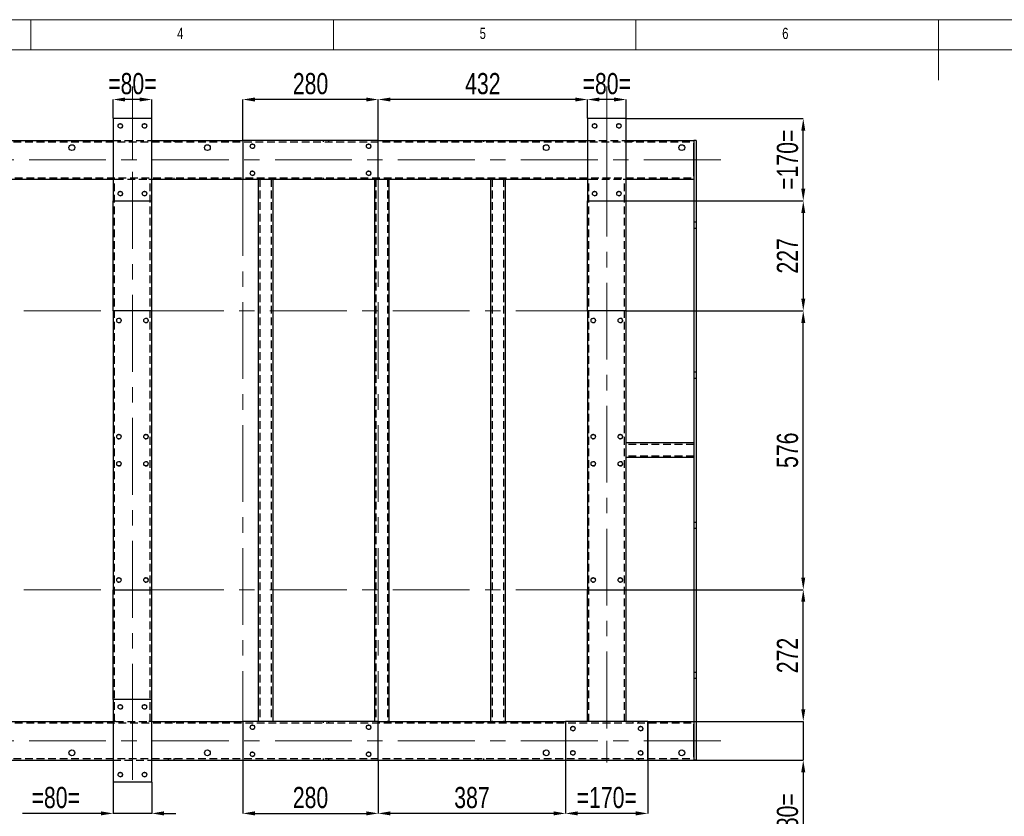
# Model space of a CAD drawing. Header units: millimetres. Extents: x 5 to 589, y 5 to 415.
# Tile 8 of 18: x 145 to 308, y 283 to 415. Entities that reach past the tile are written whole.
import ezdxf

# ---------------------------------------------------------------- set-up
doc = ezdxf.new("R2010")
doc.units = ezdxf.units.MM
doc.header["$PDSIZE"] = -1
doc.linetypes.add('CENTERX2', pattern=[20.32, 12.7, -2.54, 2.54, -2.54])
doc.linetypes.add('HIDDEN', pattern=[1.905, 1.27, -0.635])
for name, color, linetype in [('COTES', 1, 'Continuous'), ('NOTES', 6, 'Continuous'), ('TRAIT-FINS', 9, 'Continuous'), ('TRAIT-MIXTES', 3, 'CENTERX2'), ('TRAIT-TIRET', 2, 'HIDDEN')]:
    doc.layers.add(name, color=color, linetype=linetype)
doc.layers.add('TRAIT-FORT', color=4, linetype='Continuous', lineweight=25)
doc.styles.add('SLDTEXTSTYLE0', font='TXT', dxfattribs={"width": 0.75})
doc.dimstyles.new('SLDDIMSTYLE0', dxfattribs={"dimtxt": 3.5, "dimasz": 2, "dimexe": 0, "dimexo": 0.0625, "dimgap": 0.875, "dimtad": 1, "dimlfac": 12.5, "dimrnd": 1e-09, "dimzin": 12, "dimdsep": 46, "dimtxsty": 'SLDTEXTSTYLE0', "dimsah": 1, "dimcen": 0.09, "dimadec": 0, "dimazin": 3, "dimtfac": 1, "dimtofl": 0, "dimtmove": 0, "dimatfit": 3, "dimfxl": 1, "dimfrac": 2, "dimtolj": 1, "dimtzin": 12, "dimarcsym": 0})
doc.dimstyles.new('SLDDIMSTYLE1', dxfattribs={"dimtxt": 3.5, "dimasz": 2, "dimexe": 0, "dimexo": 0.0625, "dimgap": 0.875, "dimtad": 1, "dimlfac": 12.5, "dimrnd": 1e-09, "dimzin": 12, "dimdsep": 46, "dimtxsty": 'SLDTEXTSTYLE0', "dimsah": 1, "dimcen": 0.09, "dimadec": 0, "dimazin": 3, "dimtfac": 1, "dimtmove": 0, "dimatfit": 0, "dimfxl": 1, "dimfrac": 2, "dimtolj": 1, "dimtzin": 12, "dimarcsym": 0})

# ---------------------------------------------------------------- blocks, each defined once
blk = doc.blocks.new('_D_24')
at = {"layer": 'COTES', "color": 0, "lineweight": -2, "transparency": 16777216}
for p, q in [((182.01, 395.12), (182.01, 401.81)), ((202.41, 401.81), (184.01, 401.81)), ((204.41, 395.12), (204.41, 401.81))]:
    blk.add_line(p, q, dxfattribs=at)
at = {"layer": 'COTES', "color": 0, "transparency": 16777216}
for points in [[(184.01, 402.14), (184.01, 401.48), (182.01, 401.81)], [(202.41, 402.14), (202.41, 401.48), (204.41, 401.81)]]:
    blk.add_solid(points, dxfattribs=at)
at = {"layer": 'Defpoints', "color": 0, "transparency": 16777216}
for p in [(182.01, 401.81), (182.01, 395.06), (204.41, 395.06)]:
    blk.add_point(p, dxfattribs=at)
at = {"layer": 'COTES', "color": 0, "transparency": 16777216, "insert": (193.21, 406.19), "char_height": 3.5, "attachment_point": 2, "style": 'SLDTEXTSTYLE0'}
blk.add_mtext('\\A1;280', dxfattribs=at)
blk = doc.blocks.new('_D_25')
at = {"layer": 'COTES', "color": 0, "lineweight": -2, "transparency": 16777216}
for p, q in [((238.97, 398.72), (238.97, 401.81)), ((243.37, 401.81), (240.97, 401.81)), ((245.37, 398.72), (245.37, 401.81))]:
    blk.add_line(p, q, dxfattribs=at)
at = {"layer": 'COTES', "color": 0, "transparency": 16777216}
for points in [[(240.97, 402.14), (240.97, 401.48), (238.97, 401.81)], [(243.37, 402.14), (243.37, 401.48), (245.37, 401.81)]]:
    blk.add_solid(points, dxfattribs=at)
at = {"layer": 'Defpoints', "color": 0, "transparency": 16777216}
for p in [(238.97, 401.81), (238.97, 398.66), (245.37, 398.66)]:
    blk.add_point(p, dxfattribs=at)
at = {"layer": 'COTES', "color": 0, "transparency": 16777216, "insert": (242.17, 406.19), "char_height": 3.5, "attachment_point": 2, "style": 'SLDTEXTSTYLE0'}
blk.add_mtext('\\A1;=80=', dxfattribs=at)
blk = doc.blocks.new('_D_26')
at = {"layer": 'COTES', "color": 0, "lineweight": -2, "transparency": 16777216}
for p, q in [((204.41, 395.12), (204.41, 401.81)), ((236.97, 401.81), (206.41, 401.81)), ((238.97, 398.72), (238.97, 401.81))]:
    blk.add_line(p, q, dxfattribs=at)
at = {"layer": 'COTES', "color": 0, "transparency": 16777216}
for points in [[(206.41, 402.14), (206.41, 401.48), (204.41, 401.81)], [(236.97, 402.14), (236.97, 401.48), (238.97, 401.81)]]:
    blk.add_solid(points, dxfattribs=at)
at = {"layer": 'Defpoints', "color": 0, "transparency": 16777216}
for p in [(204.41, 401.81), (238.97, 398.66), (204.41, 395.06)]:
    blk.add_point(p, dxfattribs=at)
at = {"layer": 'COTES', "color": 0, "transparency": 16777216, "insert": (221.69, 406.19), "char_height": 3.5, "attachment_point": 2, "style": 'SLDTEXTSTYLE0'}
blk.add_mtext('\\A1;432', dxfattribs=at)
blk = doc.blocks.new('_D_28')
at = {"layer": 'COTES', "color": 0, "lineweight": -2, "transparency": 16777216}
for p, q in [((160.57, 398.72), (160.57, 401.81)), ((164.97, 401.81), (162.57, 401.81)), ((166.97, 398.72), (166.97, 401.81))]:
    blk.add_line(p, q, dxfattribs=at)
at = {"layer": 'COTES', "color": 0, "transparency": 16777216}
for points in [[(162.57, 402.14), (162.57, 401.48), (160.57, 401.81)], [(164.97, 402.14), (164.97, 401.48), (166.97, 401.81)]]:
    blk.add_solid(points, dxfattribs=at)
at = {"layer": 'Defpoints', "color": 0, "transparency": 16777216}
for p in [(160.57, 401.81), (160.57, 398.66), (166.97, 398.66)]:
    blk.add_point(p, dxfattribs=at)
at = {"layer": 'COTES', "color": 0, "transparency": 16777216, "insert": (163.77, 406.19), "char_height": 3.5, "attachment_point": 2, "style": 'SLDTEXTSTYLE0'}
blk.add_mtext('\\A1;=80=', dxfattribs=at)
blk = doc.blocks.new('_D_31')
at = {"layer": 'COTES', "color": 0, "lineweight": -2, "transparency": 16777216}
for p, q in [((182.01, 292.6), (182.01, 283.85)), ((204.41, 292.6), (204.41, 283.85)), ((184.01, 283.85), (202.41, 283.85))]:
    blk.add_line(p, q, dxfattribs=at)
at = {"layer": 'COTES', "color": 0, "transparency": 16777216}
for points in [[(184.01, 284.19), (184.01, 283.52), (182.01, 283.85)], [(202.41, 284.19), (202.41, 283.52), (204.41, 283.85)]]:
    blk.add_solid(points, dxfattribs=at)
at = {"layer": 'Defpoints', "color": 0, "transparency": 16777216}
for p in [(182.01, 292.66), (204.41, 292.66), (204.41, 283.85)]:
    blk.add_point(p, dxfattribs=at)
at = {"layer": 'COTES', "color": 0, "transparency": 16777216, "insert": (193.21, 288.23), "char_height": 3.5, "attachment_point": 2, "style": 'SLDTEXTSTYLE0'}
blk.add_mtext('\\A1;280', dxfattribs=at)
blk = doc.blocks.new('_D_32')
at = {"layer": 'COTES', "color": 0, "lineweight": -2, "transparency": 16777216}
for p, q in [((160.57, 289), (160.57, 283.85)), ((166.97, 289), (166.97, 283.85)), ((158.57, 283.85), (145.63, 283.85)), ((166.97, 283.85), (160.57, 283.85)), ((168.97, 283.85), (170.97, 283.85))]:
    blk.add_line(p, q, dxfattribs=at)
at = {"layer": 'COTES', "color": 0, "transparency": 16777216}
for points in [[(158.57, 284.19), (158.57, 283.52), (160.57, 283.85)], [(168.97, 284.19), (168.97, 283.52), (166.97, 283.85)]]:
    blk.add_solid(points, dxfattribs=at)
at = {"layer": 'Defpoints', "color": 0, "transparency": 16777216}
for p in [(160.57, 289.06), (166.97, 289.06), (166.97, 283.85)]:
    blk.add_point(p, dxfattribs=at)
at = {"layer": 'COTES', "color": 0, "transparency": 16777216, "insert": (151.1, 288.23), "char_height": 3.5, "attachment_point": 2, "style": 'SLDTEXTSTYLE0'}
blk.add_mtext('\\A1;=80=', dxfattribs=at)
blk = doc.blocks.new('_D_33')
at = {"layer": 'COTES', "color": 0, "lineweight": -2, "transparency": 16777216}
for p, q in [((235.37, 299), (235.37, 283.85)), ((248.97, 299), (248.97, 283.85)), ((246.97, 283.85), (237.37, 283.85))]:
    blk.add_line(p, q, dxfattribs=at)
at = {"layer": 'COTES', "color": 0, "transparency": 16777216}
for points in [[(237.37, 284.19), (237.37, 283.52), (235.37, 283.85)], [(246.97, 284.19), (246.97, 283.52), (248.97, 283.85)]]:
    blk.add_solid(points, dxfattribs=at)
at = {"layer": 'Defpoints', "color": 0, "transparency": 16777216}
for p in [(235.37, 299.06), (248.97, 299.06), (235.37, 283.85)]:
    blk.add_point(p, dxfattribs=at)
at = {"layer": 'COTES', "color": 0, "transparency": 16777216, "insert": (242.17, 288.23), "char_height": 3.5, "attachment_point": 2, "style": 'SLDTEXTSTYLE0'}
blk.add_mtext('\\A1;=170=', dxfattribs=at)
blk = doc.blocks.new('_D_34')
at = {"layer": 'COTES', "color": 0, "lineweight": -2, "transparency": 16777216}
for p, q in [((204.41, 292.6), (204.41, 283.85)), ((235.37, 292.6), (235.37, 283.85)), ((233.37, 283.85), (206.41, 283.85))]:
    blk.add_line(p, q, dxfattribs=at)
at = {"layer": 'COTES', "color": 0, "transparency": 16777216}
for points in [[(206.41, 284.19), (206.41, 283.52), (204.41, 283.85)], [(233.37, 284.19), (233.37, 283.52), (235.37, 283.85)]]:
    blk.add_solid(points, dxfattribs=at)
at = {"layer": 'Defpoints', "color": 0, "transparency": 16777216}
for p in [(204.41, 292.66), (235.37, 292.66), (204.41, 283.85)]:
    blk.add_point(p, dxfattribs=at)
at = {"layer": 'COTES', "color": 0, "transparency": 16777216, "insert": (219.89, 288.23), "char_height": 3.5, "attachment_point": 2, "style": 'SLDTEXTSTYLE0'}
blk.add_mtext('\\A1;387', dxfattribs=at)
blk = doc.blocks.new('_D_36')
at = {"layer": 'COTES', "color": 0, "lineweight": -2, "transparency": 16777216}
for p, q in [((245.43, 398.66), (274.65, 398.66)), ((274.65, 387.06), (274.65, 396.66)), ((245.43, 385.06), (274.65, 385.06))]:
    blk.add_line(p, q, dxfattribs=at)
at = {"layer": 'COTES', "color": 0, "transparency": 16777216}
for points in [[(274.32, 396.66), (274.98, 396.66), (274.65, 398.66)], [(274.32, 387.06), (274.98, 387.06), (274.65, 385.06)]]:
    blk.add_solid(points, dxfattribs=at)
at = {"layer": 'Defpoints', "color": 0, "transparency": 16777216}
for p in [(245.37, 398.66), (274.65, 398.66), (245.37, 385.06)]:
    blk.add_point(p, dxfattribs=at)
at = {"layer": 'COTES', "color": 0, "transparency": 16777216, "insert": (270.28, 391.86), "char_height": 3.5, "attachment_point": 2, "rotation": 90, "style": 'SLDTEXTSTYLE0'}
blk.add_mtext('\\A1;=170=', dxfattribs=at)
blk = doc.blocks.new('_D_37')
at = {"layer": 'COTES', "color": 0, "lineweight": -2, "transparency": 16777216}
for p, q in [((245.43, 366.9), (274.65, 366.9)), ((274.65, 322.82), (274.65, 364.9)), ((245.43, 320.82), (274.65, 320.82))]:
    blk.add_line(p, q, dxfattribs=at)
at = {"layer": 'COTES', "color": 0, "transparency": 16777216}
for points in [[(274.32, 364.9), (274.98, 364.9), (274.65, 366.9)], [(274.32, 322.82), (274.98, 322.82), (274.65, 320.82)]]:
    blk.add_solid(points, dxfattribs=at)
at = {"layer": 'Defpoints', "color": 0, "transparency": 16777216}
for p in [(245.37, 366.9), (274.65, 366.9), (245.37, 320.82)]:
    blk.add_point(p, dxfattribs=at)
at = {"layer": 'COTES', "color": 0, "transparency": 16777216, "insert": (270.28, 343.86), "char_height": 3.5, "attachment_point": 2, "rotation": 90, "style": 'SLDTEXTSTYLE0'}
blk.add_mtext('\\A1;576', dxfattribs=at)
blk = doc.blocks.new('_D_38')
at = {"layer": 'COTES', "color": 0, "lineweight": -2, "transparency": 16777216}
for p, q in [((274.65, 301.06), (274.65, 303.06)), ((249.03, 299.06), (274.65, 299.06)), ((274.65, 299.06), (274.65, 292.66)), ((249.03, 292.66), (274.65, 292.66)), ((274.65, 290.66), (274.65, 277.72))]:
    blk.add_line(p, q, dxfattribs=at)
at = {"layer": 'COTES', "color": 0, "transparency": 16777216}
for points in [[(274.32, 301.06), (274.98, 301.06), (274.65, 299.06)], [(274.32, 290.66), (274.98, 290.66), (274.65, 292.66)]]:
    blk.add_solid(points, dxfattribs=at)
at = {"layer": 'Defpoints', "color": 0, "transparency": 16777216}
for p in [(248.97, 299.06), (274.65, 299.06), (248.97, 292.66)]:
    blk.add_point(p, dxfattribs=at)
at = {"layer": 'COTES', "color": 0, "transparency": 16777216, "insert": (270.28, 283.19), "char_height": 3.5, "attachment_point": 2, "rotation": 90, "style": 'SLDTEXTSTYLE0'}
blk.add_mtext('\\A1;=80=', dxfattribs=at)
blk = doc.blocks.new('_D_39')
at = {"layer": 'COTES', "color": 0, "lineweight": -2, "transparency": 16777216}
for p, q in [((245.43, 320.82), (274.65, 320.82)), ((274.65, 301.06), (274.65, 318.82)), ((249.03, 299.06), (274.65, 299.06))]:
    blk.add_line(p, q, dxfattribs=at)
at = {"layer": 'COTES', "color": 0, "transparency": 16777216}
for points in [[(274.32, 318.82), (274.98, 318.82), (274.65, 320.82)], [(274.32, 301.06), (274.98, 301.06), (274.65, 299.06)]]:
    blk.add_solid(points, dxfattribs=at)
at = {"layer": 'Defpoints', "color": 0, "transparency": 16777216}
for p in [(245.37, 320.82), (274.65, 320.82), (248.97, 299.06)]:
    blk.add_point(p, dxfattribs=at)
at = {"layer": 'COTES', "color": 0, "transparency": 16777216, "insert": (270.28, 309.94), "char_height": 3.5, "attachment_point": 2, "rotation": 90, "style": 'SLDTEXTSTYLE0'}
blk.add_mtext('\\A1;272', dxfattribs=at)
blk = doc.blocks.new('_D_40')
at = {"layer": 'COTES', "color": 0, "lineweight": -2, "transparency": 16777216}
for p, q in [((245.43, 385.06), (274.65, 385.06)), ((274.65, 383.06), (274.65, 368.9)), ((245.43, 366.9), (274.65, 366.9))]:
    blk.add_line(p, q, dxfattribs=at)
at = {"layer": 'COTES', "color": 0, "transparency": 16777216}
for points in [[(274.32, 383.06), (274.98, 383.06), (274.65, 385.06)], [(274.32, 368.9), (274.98, 368.9), (274.65, 366.9)]]:
    blk.add_solid(points, dxfattribs=at)
at = {"layer": 'Defpoints', "color": 0, "transparency": 16777216}
for p in [(245.37, 385.06), (245.37, 366.9), (274.65, 366.9)]:
    blk.add_point(p, dxfattribs=at)
at = {"layer": 'COTES', "color": 0, "transparency": 16777216, "insert": (270.28, 375.98), "char_height": 3.5, "attachment_point": 2, "rotation": 90, "style": 'SLDTEXTSTYLE0'}
blk.add_mtext('\\A1;227', dxfattribs=at)

msp = doc.modelspace()

# ---------------------------------------------------------------- linework, layer by layer
at = {"lineweight": 18}
for p, q in [((589, 415), (5, 415)), ((147, 410), (147, 415)), ((197, 415), (197, 410)), ((247, 410), (247, 415)), ((297, 415), (297, 405)), ((584, 410), (10, 410))]:
    msp.add_line(p, q, dxfattribs=at)
at = {"layer": 'TRAIT-FINS', "lineweight": 18}
for centre in [(161.77008, 397.45759), (165.77008, 397.45759), (240.17008, 397.45759), (244.17008, 397.45759), (183.61008, 394.09759), (202.81008, 394.09759), (183.61008, 389.61759), (202.81008, 389.61759), (161.77008, 386.25759), (165.77008, 386.25759), (240.17008, 386.25759), (244.17008, 386.25759), (161.53008, 365.29759), (166.01008, 365.29759), (239.93008, 365.29759), (244.41008, 365.29759), (161.53008, 346.09759), (166.01008, 346.09759), (239.93008, 346.09759), (244.41008, 346.09759), (161.53008, 341.61759), (166.01008, 341.61759), (239.93008, 341.61759), (244.41008, 341.61759), (161.53008, 322.41759), (166.01008, 322.41759), (239.93008, 322.41759), (244.41008, 322.41759), (161.77008, 301.45759), (165.77008, 301.45759), (183.61008, 298.09759), (202.81008, 298.09759), (236.57008, 297.85759), (247.77008, 297.85759), (183.61008, 293.61759), (202.81008, 293.61759), (236.57008, 293.85759), (247.77008, 293.85759), (161.77008, 290.25759), (165.77008, 290.25759)]:
    msp.add_arc(centre, 0.4, 255, 195, dxfattribs=at)
at = {"layer": 'TRAIT-FORT', "lineweight": 25}
for p, q in [((166.97007, 398.65756), (160.57008, 398.65756)), ((160.57008, 398.65756), (160.57008, 385.05755)), ((166.97007, 385.05755), (166.97007, 398.65756)), ((245.37003, 398.65756), (238.97004, 398.65756)), ((238.97004, 398.65756), (238.97004, 385.05755)), ((245.37003, 385.05755), (245.37003, 398.65756)), ((121.53001, 395.05755), (160.57008, 395.05755)), ((166.97007, 395.05755), (182.01005, 395.05755)), ((182.01005, 395.05755), (182.01005, 388.65756)), ((204.4101, 395.05755), (182.01005, 395.05755)), ((204.4101, 395.05755), (238.97004, 395.05755)), ((204.4101, 388.65756), (204.4101, 395.05755)), ((245.37003, 395.05755), (256.57014, 395.05755)), ((256.97007, 395.05755), (256.57014, 395.05755)), ((256.57014, 395.05755), (256.57014, 394.57766)), ((256.57014, 394.57766), (256.57014, 293.13754)), ((256.57014, 389.1376), (256.57014, 394.57766)), ((256.97007, 395.05755), (256.97007, 394.57766)), ((256.97007, 394.57766), (256.97007, 293.13754)), ((121.53001, 388.65756), (160.57008, 388.65756)), ((166.97007, 388.65756), (182.01005, 388.65756)), ((182.01005, 388.65756), (204.4101, 388.65756)), ((184.57002, 388.65756), (184.57002, 299.05764)), ((186.97007, 388.65756), (186.97007, 299.05764)), ((203.77015, 388.65756), (203.77015, 299.05764)), ((204.4101, 388.65756), (238.97004, 388.65756)), ((206.17005, 388.65756), (206.17005, 299.05764)), ((222.97013, 388.65756), (222.97013, 299.05764)), ((225.37003, 388.65756), (225.37003, 299.05764)), ((245.37003, 388.65756), (256.57014, 388.65756)), ((160.57008, 366.89761), (160.57008, 385.05755)), ((160.57008, 385.05755), (166.97007, 385.05755)), ((166.97007, 366.89761), (166.97007, 385.05755)), ((238.97004, 366.89761), (238.97004, 385.05755)), ((238.97004, 385.05755), (245.37003, 385.05755)), ((245.37003, 366.89761), (245.37003, 385.05755)), ((160.57008, 366.89761), (160.57008, 320.81759)), ((166.97007, 366.89761), (160.57008, 366.89761)), ((166.97007, 320.81759), (166.97007, 366.89761)), ((245.37003, 366.89761), (238.97004, 366.89761)), ((238.97004, 366.89761), (238.97004, 320.81759)), ((245.37003, 320.81759), (245.37003, 366.89761)), ((256.57014, 345.05755), (245.37003, 345.05755)), ((256.57014, 342.65765), (245.37003, 342.65765)), ((160.57008, 302.65765), (160.57008, 320.81759)), ((160.57008, 320.81759), (166.97007, 320.81759)), ((166.97007, 302.65765), (166.97007, 320.81759)), ((238.97004, 299.05764), (238.97004, 320.81759)), ((238.97004, 320.81759), (245.37003, 320.81759)), ((245.37003, 299.05764), (245.37003, 320.81759)), ((160.57008, 302.65765), (160.57008, 289.05764)), ((166.97007, 302.65765), (160.57008, 302.65765)), ((166.97007, 289.05764), (166.97007, 302.65765)), ((121.53001, 299.05764), (160.57008, 299.05764)), ((166.97007, 299.05764), (182.01005, 299.05764)), ((204.4101, 299.05764), (182.01005, 299.05764)), ((182.01005, 299.05764), (182.01005, 292.65765)), ((204.4101, 299.05764), (235.37003, 299.05764)), ((204.4101, 292.65765), (204.4101, 299.05764)), ((248.97004, 299.05764), (235.37003, 299.05764)), ((235.37003, 299.05764), (235.37003, 292.65765)), ((248.97004, 299.05764), (256.57014, 299.05764)), ((248.97004, 292.65765), (248.97004, 299.05764)), ((256.57014, 293.13754), (256.57014, 298.5776)), ((256.57014, 293.13754), (256.57014, 292.65765)), ((256.97007, 293.13754), (256.97007, 292.65765)), ((121.53001, 292.65765), (160.57008, 292.65765)), ((166.97007, 292.65765), (182.01005, 292.65765)), ((182.01005, 292.65765), (204.4101, 292.65765)), ((204.4101, 292.65765), (235.37003, 292.65765)), ((235.37003, 292.65765), (248.97004, 292.65765)), ((248.97004, 292.65765), (256.57014, 292.65765)), ((256.97007, 292.65765), (256.57014, 292.65765)), ((160.57008, 289.05764), (166.97007, 289.05764))]:
    msp.add_line(p, q, dxfattribs=at)
for centre, radius in [((161.77008, 397.45759), 0.36), ((165.77008, 397.45759), 0.36), ((240.17008, 397.45759), 0.36), ((244.17008, 397.45759), 0.36), ((153.77008, 393.85759), 0.48), ((176.17008, 393.85759), 0.48), ((183.61008, 394.09759), 0.36), ((202.81008, 394.09759), 0.36), ((232.17008, 393.85759), 0.48), ((254.57008, 393.85759), 0.48), ((183.61008, 389.61759), 0.36), ((202.81008, 389.61759), 0.36), ((161.77008, 386.25759), 0.36), ((165.77008, 386.25759), 0.36), ((240.17008, 386.25759), 0.36), ((244.17008, 386.25759), 0.36), ((161.53008, 365.29759), 0.36), ((166.01008, 365.29759), 0.36), ((239.93008, 365.29759), 0.36), ((244.41008, 365.29759), 0.36), ((161.53008, 346.09759), 0.36), ((166.01008, 346.09759), 0.36), ((239.93008, 346.09759), 0.36), ((244.41008, 346.09759), 0.36), ((161.53008, 341.61759), 0.36), ((166.01008, 341.61759), 0.36), ((239.93008, 341.61759), 0.36), ((244.41008, 341.61759), 0.36), ((161.53008, 322.41759), 0.36), ((166.01008, 322.41759), 0.36), ((239.93008, 322.41759), 0.36), ((244.41008, 322.41759), 0.36), ((161.77008, 301.45759), 0.36), ((165.77008, 301.45759), 0.36), ((183.61008, 298.09759), 0.36), ((202.81008, 298.09759), 0.36), ((236.57008, 297.85759), 0.36), ((247.77008, 297.85759), 0.36), ((153.77008, 293.85759), 0.48), ((176.17008, 293.85759), 0.48), ((183.61008, 293.61759), 0.36), ((202.81008, 293.61759), 0.36), ((232.17008, 293.85759), 0.48), ((236.57008, 293.85759), 0.36), ((247.77008, 293.85759), 0.36), ((254.57008, 293.85759), 0.48), ((161.77008, 290.25759), 0.36), ((165.77008, 290.25759), 0.36)]:
    msp.add_circle(centre, radius, dxfattribs=at)
at = {"layer": 'TRAIT-MIXTES', "lineweight": 18}
for p, q in [((163.77008, 391.85759), (163.77008, 403.96231)), ((242.17008, 391.85759), (242.17008, 403.96231)), ((260.99936, 391.85759), (50.49263, 391.85759)), ((163.77008, 295.85759), (163.77008, 391.85759)), ((242.17008, 391.85759), (242.17008, 295.85759)), ((182.01008, 388.65759), (182.01008, 299.05759)), ((204.41008, 388.65759), (204.41008, 298.57759)), ((64.57008, 366.89759), (238.97008, 366.89759)), ((64.57008, 320.81759), (239.45008, 320.81759)), ((260.99936, 295.85759), (61.37008, 295.85759)), ((163.77008, 295.85759), (163.77008, 289.41141)), ((242.17008, 295.85759), (242.17008, 292.27416))]:
    msp.add_line(p, q, dxfattribs=at)
at = {"layer": 'TRAIT-TIRET'}
for p, q in [((58.41004, 394.81753), (256.57014, 394.81753)), ((160.57008, 395.05755), (166.97007, 395.05755)), ((169.6901, 395.05755), (169.6901, 394.81753)), ((170.65003, 394.81753), (170.65003, 395.05755)), ((195.29008, 395.05755), (195.29008, 394.81753)), ((196.25001, 394.81753), (196.25001, 395.05755)), ((220.89005, 395.05755), (220.89005, 394.81753)), ((221.85014, 394.81753), (221.85014, 395.05755)), ((238.97004, 395.05755), (245.37003, 395.05755)), ((246.49003, 395.05755), (246.49003, 394.81753)), ((247.45011, 394.81753), (247.45011, 395.05755)), ((64.33015, 388.89758), (256.57014, 388.89758)), ((160.57008, 388.65756), (161.05012, 388.65756)), ((160.8101, 299.05764), (160.8101, 388.65756)), ((161.05012, 388.65756), (166.49003, 388.65756)), ((166.49003, 388.65756), (166.97007, 388.65756)), ((166.73005, 299.05764), (166.73005, 388.65756)), ((169.6901, 388.89758), (169.6901, 388.65756)), ((170.65003, 388.65756), (170.65003, 388.89758)), ((184.81004, 388.65756), (184.81004, 299.05764)), ((186.73005, 388.65756), (186.73005, 299.05764)), ((195.29008, 388.89758), (195.29008, 388.65756)), ((196.25001, 388.65756), (196.25001, 388.89758)), ((204.01002, 388.65756), (204.01002, 299.05764)), ((205.93003, 388.65756), (205.93003, 299.05764)), ((220.89005, 388.89758), (220.89005, 388.65756)), ((221.85014, 388.65756), (221.85014, 388.89758)), ((223.21015, 388.65756), (223.21015, 299.05764)), ((225.13001, 388.65756), (225.13001, 299.05764)), ((238.97004, 388.65756), (239.45008, 388.65756)), ((239.21006, 299.05764), (239.21006, 388.65756)), ((239.45008, 388.65756), (244.89014, 388.65756)), ((244.89014, 388.65756), (245.37003, 388.65756)), ((245.13001, 299.05764), (245.13001, 388.65756)), ((246.49003, 388.89758), (246.49003, 388.65756)), ((247.45011, 388.65756), (247.45011, 388.89758)), ((256.97007, 381.53765), (256.57014, 381.53765)), ((256.57014, 380.57757), (256.97007, 380.57757)), ((256.97007, 356.73754), (256.57014, 356.73754)), ((256.57014, 355.77761), (256.97007, 355.77761)), ((256.57014, 344.81753), (245.37003, 344.81753)), ((256.57014, 342.89752), (245.37003, 342.89752)), ((256.97007, 331.93759), (256.57014, 331.93759)), ((256.57014, 330.97766), (256.97007, 330.97766)), ((256.97007, 307.13763), (256.57014, 307.13763)), ((256.57014, 306.17755), (256.97007, 306.17755)), ((64.33015, 298.81762), (256.57014, 298.81762)), ((161.05012, 299.05764), (160.57008, 299.05764)), ((161.05012, 299.05764), (166.49003, 299.05764)), ((166.97007, 299.05764), (166.49003, 299.05764)), ((169.6901, 299.05764), (169.6901, 298.81762)), ((170.65003, 298.81762), (170.65003, 299.05764)), ((195.29008, 299.05764), (195.29008, 298.81762)), ((196.25001, 298.81762), (196.25001, 299.05764)), ((220.89005, 299.05764), (220.89005, 298.81762)), ((221.85014, 298.81762), (221.85014, 299.05764)), ((246.49003, 299.05764), (246.49003, 298.81762)), ((247.45011, 298.81762), (247.45011, 299.05764)), ((58.41004, 292.89752), (256.57014, 292.89752)), ((160.57008, 292.65765), (166.97007, 292.65765)), ((169.6901, 292.89752), (169.6901, 292.65765)), ((170.65003, 292.65765), (170.65003, 292.89752)), ((195.29008, 292.89752), (195.29008, 292.65765)), ((196.25001, 292.65765), (196.25001, 292.89752)), ((220.89005, 292.89752), (220.89005, 292.65765)), ((221.85014, 292.65765), (221.85014, 292.89752)), ((246.49003, 292.89752), (246.49003, 292.65765)), ((247.45011, 292.65765), (247.45011, 292.89752))]:
    msp.add_line(p, q, dxfattribs=at)

# ---------------------------------------------------------------- texts
at = {"layer": 'NOTES', "char_height": 1.85208, "attachment_point": 1, "style": 'SLDTEXTSTYLE0'}
for s, insert in [('4', (171.16667, 413.66802)), ('5', (221.16667, 413.66802)), ('6', (271.16667, 413.66802))]:
    msp.add_mtext(s, dxfattribs=dict(at, insert=insert))

# ---------------------------------------------------------------- dimensions: what is measured, and where the dimension line sits
at = {"layer": 'COTES'}
for base, p1, p2, picture, middle in [((160.57008, 401.81058), (166.97008, 398.65759), (160.57008, 398.65759), '_D_28', (163.77008, 401.81058)), ((238.97008, 401.81058), (245.37008, 398.65759), (238.97008, 398.65759), '_D_25', (242.17008, 401.81058)), ((235.37008, 283.85491), (248.97008, 299.05759), (235.37008, 299.05759), '_D_33', (242.17008, 283.85491)), ((166.97008, 283.85491), (160.57008, 289.05759), (166.97008, 289.05759), '_D_32', (151.10133, 283.85491))]:
    dim = msp.add_linear_dim(base=base, p1=p1, p2=p2, text='=<>=', dimstyle='SLDDIMSTYLE1', dxfattribs=at)
    dim.commit()
    dim.dimension.update_dxf_attribs({"geometry": picture, "text_midpoint": middle, "dimtype": 160})
for base, p1, p2, picture, middle in [((182.01008, 401.81058), (204.41008, 395.05759), (182.01008, 395.05759), '_D_24', (193.21008, 401.81058)), ((204.41008, 401.81058), (238.97008, 398.65759), (204.41008, 395.05759), '_D_26', (221.69008, 401.81058)), ((204.41008, 283.85491), (235.37008, 292.65759), (204.41008, 292.65759), '_D_34', (219.89008, 283.85491))]:
    dim = msp.add_linear_dim(base=base, p1=p1, p2=p2, dimstyle='SLDDIMSTYLE0', dxfattribs=at)
    dim.commit()
    dim.dimension.update_dxf_attribs({"geometry": picture, "text_midpoint": middle, "dimtype": 160})
for base, p1, p2, dimstyle, picture, middle in [((274.65086, 398.65759), (245.37008, 385.05759), (245.37008, 398.65759), 'SLDDIMSTYLE0', '_D_36', (274.65086, 391.85759)), ((274.65086, 299.05759), (248.97008, 292.65759), (248.97008, 299.05759), 'SLDDIMSTYLE1', '_D_38', (274.65086, 283.18884))]:
    dim = msp.add_linear_dim(base=base, p1=p1, p2=p2, angle=90, text='=<>=', dimstyle=dimstyle, dxfattribs=at)
    dim.commit()
    dim.dimension.update_dxf_attribs({"geometry": picture, "text_midpoint": middle, "dimtype": 160})
for base, p1, p2, angle, picture, middle in [((274.65086, 366.89759), (245.37008, 385.05759), (245.37008, 366.89759), 90, '_D_40', (274.65086, 375.97759)), ((274.65086, 366.89759), (245.37008, 320.81759), (245.37008, 366.89759), 90, '_D_37', (274.65086, 343.85759)), ((274.65086, 320.81759), (248.97008, 299.05759), (245.37008, 320.81759), 90, '_D_39', (274.65086, 309.93759)), ((204.41008, 283.85491), (182.01008, 292.65759), (204.41008, 292.65759), 0, '_D_31', (193.21008, 283.85491))]:
    dim = msp.add_linear_dim(base=base, p1=p1, p2=p2, angle=angle, dimstyle='SLDDIMSTYLE0', dxfattribs=at)
    dim.commit()
    dim.dimension.update_dxf_attribs({"geometry": picture, "text_midpoint": middle, "dimtype": 160})

doc.saveas('drawing.dxf')
